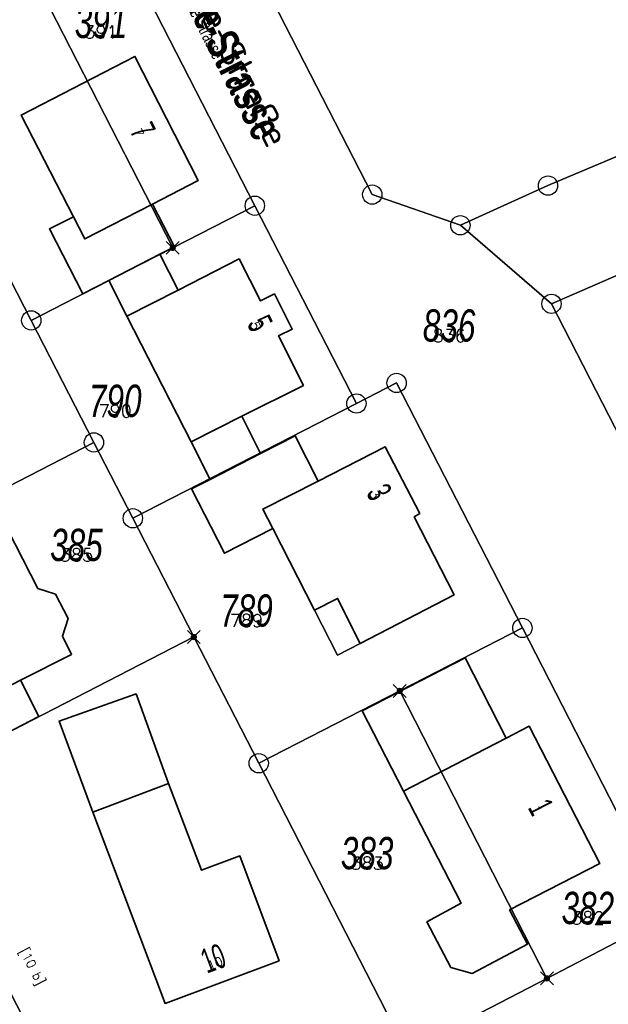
# Model space of a CAD drawing. Header units: metres. Extents: x 339653 to 341672, y 5744753 to 5747397.
# Tile 242 of 256: x 340869 to 340914, y 5746492 to 5746568. Entities that reach past the tile are written whole.
import ezdxf
from ezdxf.enums import TextEntityAlignment as Align

# ---------------------------------------------------------------- set-up
doc = ezdxf.new("R2010")
doc.units = ezdxf.units.M
doc.header["$LTSCALE"] = 0.03
doc.header["$PDMODE"] = 3
doc.header["$PDSIZE"] = 0.5
for name, color, linetype, lineweight in [('B-Beschriftung', 83, 'Continuous', 25), ('B-Flurstücksnummer', 83, 'Continuous', 25), ('B-Gebäude', 15, 'Continuous', 35), ('Flurstücke_Grenzpunkte', 7, 'Continuous', 25), ('Lagebezeichnungen', 7, 'Continuous', 25), ('Siedlung', 7, 'Continuous', 25), ('Siedlungsflächen - Bauwerke u. Einrichtungen', 7, 'Continuous', 25), ('Verkehr', 7, 'Continuous', 25)]:
    doc.layers.add(name, color=color, linetype=linetype, lineweight=lineweight)
doc.layers.add('B-Flurstück', color=83, linetype='Continuous')
doc.layers.add('UMRINGE_SONSTIGE_BAUWERKE_ODER_', color=7, linetype='Continuous')
doc.styles.add('FLURSTUECKSNUMMER', font='simplex.shx')
doc.styles.add('Flurstücksnummer - K 10 700', font='ariali.ttf', dxfattribs={"width": 0.7})
doc.styles.add('HAUSNUMMER', font='simplex.shx')
doc.styles.add('Hausnummern NRW', font='arial.ttf', dxfattribs={"width": 0.595})
doc.styles.add('Name - Bauwerken u. Einrichtungen - F 10', font='arialbd.ttf', dxfattribs={"width": 0.7})
doc.styles.add('STRASSENNAME_DKKM1000', font='simplex.shx')
doc.styles.add('Textart 8113', font='arial.ttf', dxfattribs={"width": 0.7})

# ---------------------------------------------------------------- blocks, each defined once
blk = doc.blocks.new('Grenzpunkt. Abmarkung nach Quellenlage nicht zu spezifizieren')
at = {"lineweight": -2}
blk.add_hatch(color=256, dxfattribs=at).paths.add_polyline_path([(0, 0.165, -1), (0, -0.165, -1)], flags=0)
blk.add_point((0, 0), dxfattribs=at)
blk = doc.blocks.new('Grenzpunkt mit Abmarkung (Marke)')
at = {"lineweight": -2}
blk.add_circle((0, 0), 0.499, dxfattribs=at)

msp = doc.modelspace()

# ---------------------------------------------------------------- linework, layer by layer
at = {"layer": 'B-Flurstück', "color": 83}
for points in [[(340883.88, 5746578.235, 0), (340884.165, 5746577.68, 0), (340884.52, 5746576.992, 0), (340896.066, 5746554.496, 0), (340902.904, 5746552.112, 0), (340909.701, 5746555.192, 0), (340921.849, 5746560.325, 0), (340924.009, 5746561.172, 0), (340912.202, 5746587.228, 0), (340912.111, 5746587.428, 0), (340883.88, 5746578.235, 0)], [(341011.693, 5746587.397, 0), (341001.221, 5746585.171, 0), (340990.798, 5746582.722, 0), (340979.326, 5746579.752, 0), (340967.929, 5746576.51, 0), (340957.19, 5746573.186, 0), (340946.529, 5746569.623, 0), (340934.128, 5746565.137, 0), (340924.009, 5746561.172, 0), (340921.849, 5746560.325, 0), (340909.701, 5746555.192, 0), (340902.904, 5746552.112, 0)], [(340876.756, 5746573.508, 0), (340886.956, 5746553.633, 0), (340894.84, 5746538.278, 0), (340897.953, 5746539.876, 0), (340907.717, 5746520.857, 0), (340919.135, 5746498.619, 0), (340931.125, 5746504.82, 0), (340927.046, 5746512.765, 0), (340920.843, 5746524.847, 0), (340909.973, 5746546.019, 0), (340902.904, 5746552.112, 0), (340896.066, 5746554.496, 0), (340884.52, 5746576.992, 0)], [(340902.904, 5746552.112, 0), (340909.973, 5746546.019, 0), (340918.111, 5746549.565, 0), (340926.311, 5746552.964, 0), (340934.875, 5746556.33, 0), (340943.499, 5746559.535, 0), (340950.353, 5746561.953, 0), (340957.242, 5746564.268, 0), (340972.519, 5746569.003, 0), (340984.295, 5746572.286, 0), (340994.816, 5746574.955, 0), (341005.394, 5746577.39, 0)], [(340869.981, 5746571.078, 0), (340880.587, 5746550.363, 0), (340886.956, 5746553.633, 0), (340876.756, 5746573.508, 0), (340876.144, 5746574.69, 0), (340869.981, 5746571.078, 0)], [(340869.611, 5746544.728, 0), (340875.637, 5746547.82, 0), (340880.587, 5746550.363, 0), (340869.981, 5746571.078, 0), (340859.294, 5746564.824, 0), (340859.912, 5746563.624, 0), (340869.611, 5746544.728, 0)], [(340849.515, 5746521.528, 0), (340852.316, 5746522.971, 0), (340853.232, 5746521.193, 0), (340854.431, 5746524.937, 0), (340874.473, 5746535.259, 0), (340869.611, 5746544.728, 0), (340859.912, 5746563.624, 0), (340859.294, 5746564.824, 0), (340834.646, 5746550.4, 0), (340835.29, 5746549.165, 0), (340849.515, 5746521.528, 0)], [(340874.473, 5746535.259, 0), (340877.494, 5746529.372, 0), (340894.84, 5746538.278, 0), (340886.956, 5746553.633, 0), (340880.587, 5746550.363, 0), (340875.637, 5746547.82, 0), (340869.611, 5746544.728, 0), (340874.473, 5746535.259, 0)], [(340909.973, 5746546.019, 0), (340920.843, 5746524.847, 0), (340935.345, 5746530.576, 0), (340926.311, 5746552.964, 0), (340918.111, 5746549.565, 0), (340909.973, 5746546.019, 0)], [(340882.226, 5746520.156, 0), (340887.26, 5746510.354, 0), (340898.196, 5746515.969, 0), (340907.717, 5746520.857, 0), (340897.953, 5746539.876, 0), (340894.84, 5746538.278, 0), (340877.494, 5746529.372, 0), (340882.226, 5746520.156, 0)], [(340853.232, 5746521.193, 0), (340859.733, 5746508.57, 0), (340882.226, 5746520.156, 0), (340877.494, 5746529.372, 0), (340874.473, 5746535.259, 0), (340854.431, 5746524.937, 0), (340853.232, 5746521.193, 0)], [(341005.954, 5746526.054, 0), (340986.29, 5746522.495, 0), (340970.58, 5746519.305, 0), (340964.565, 5746517.578, 0), (340957.502, 5746514.993, 0), (340950.679, 5746511.841, 0), (340949.4, 5746511.146, 0), (340932.57, 5746502.003, 0), (340931.125, 5746504.82, 0), (340919.135, 5746498.619, 0), (340909.618, 5746493.659, 0), (340898.732, 5746488.01, 0), (340880.752, 5746478.681, 0), (340866.551, 5746471.314, 0)], [(340898.196, 5746515.969, 0), (340909.618, 5746493.659, 0), (340919.135, 5746498.619, 0), (340907.717, 5746520.857, 0), (340898.196, 5746515.969, 0)], [(340874.025, 5746480.823, 0), (340880.752, 5746478.681, 0), (340898.732, 5746488.01, 0), (340887.26, 5746510.354, 0), (340882.226, 5746520.156, 0), (340859.733, 5746508.57, 0), (340874.025, 5746480.823, 0)], [(340887.26, 5746510.354, 0), (340898.732, 5746488.01, 0), (340909.618, 5746493.659, 0), (340898.196, 5746515.969, 0), (340887.26, 5746510.354, 0)]]:
    msp.add_polyline3d(points, dxfattribs=at)
at = {"layer": 'B-Gebäude'}
for points in [[(340872.88, 5746552.781), (340868.828, 5746560.671), (340877.658, 5746565.227), (340882.554, 5746555.59), (340879.023, 5746553.764), (340873.769, 5746551.053)], [(340875.637, 5746547.82), (340873.613, 5746546.788), (340871.026, 5746551.827), (340872.88, 5746552.781), (340873.769, 5746551.053), (340879.023, 5746553.764), (340880.724, 5746550.449), (340879.586, 5746549.862)], [(340881, 5746547.09), (340877.038, 5746545.066), (340875.637, 5746547.82), (340879.586, 5746549.862)], [(340877.038, 5746545.066), (340881, 5746547.09), (340885.738, 5746549.508), (340887.406, 5746546.237), (340888.476, 5746546.783), (340889.861, 5746544.056), (340888.791, 5746543.521), (340890.721, 5746539.682), (340885.951, 5746537.285), (340882.009, 5746535.303)], [(340887.407, 5746534.387), (340883.491, 5746532.392), (340882.009, 5746535.303), (340885.951, 5746537.285)], [(340887.572, 5746530.081), (340888.343, 5746528.57), (340884.599, 5746526.659), (340882.047, 5746531.656), (340883.491, 5746532.392), (340887.407, 5746534.387), (340890.075, 5746535.782), (340891.863, 5746532.263)], [(340888.343, 5746528.57), (340887.572, 5746530.081), (340891.863, 5746532.263), (340897.079, 5746534.915), (340899.747, 5746529.75), (340899.324, 5746529.489), (340902.419, 5746523.434), (340895.139, 5746519.661), (340893.371, 5746523.148), (340891.58, 5746522.233)], [(340868.771, 5746516.793), (340862.971, 5746513.778), (340861.758, 5746513.154), (340856.81, 5746522.799), (340867.788, 5746528.483), (340870.131, 5746523.923), (340871.487, 5746523.487), (340872.473, 5746521.587), (340872.024, 5746520.228), (340872.736, 5746518.804)], [(340898.494, 5746508.194), (340895.288, 5746514.432), (340903.271, 5746518.536), (340906.447, 5746512.297)], [(340868.771, 5746516.793), (340870.195, 5746513.986), (340864.401, 5746510.985), (340862.971, 5746513.778)], [(340874.401, 5746506.552), (340871.772, 5746513.631), (340877.747, 5746515.737), (340880.25, 5746508.778)], [(340898.494, 5746508.194), (340906.447, 5746512.297), (340908.241, 5746513.223), (340913.718, 5746502.564), (340906.724, 5746498.976), (340908.106, 5746496.321), (340903.823, 5746494.043), (340902.164, 5746494.514), (340900.314, 5746498.045), (340902.961, 5746499.488)], [(340874.401, 5746506.552), (340880.25, 5746508.778), (340882.817, 5746502.044), (340885.794, 5746503.164), (340888.838, 5746495.02), (340879.997, 5746491.712)]]:
    msp.add_lwpolyline(points, close=True, dxfattribs=at)
for points in [[(340872.88, 5746552.781, 0), (340873.769, 5746551.053, 0), (340879.023, 5746553.764, 0), (340882.554, 5746555.59, 0), (340877.658, 5746565.227, 0), (340868.828, 5746560.671, 0), (340872.88, 5746552.781, 0)], [(340872.88, 5746552.781, 0), (340873.769, 5746551.053, 0), (340879.023, 5746553.764, 0), (340882.554, 5746555.59, 0), (340877.658, 5746565.227, 0), (340868.828, 5746560.671, 0), (340872.88, 5746552.781, 0)], [(340875.637, 5746547.82, 0), (340879.586, 5746549.862, 0), (340880.724, 5746550.449, 0), (340879.023, 5746553.764, 0), (340873.769, 5746551.053, 0), (340872.88, 5746552.781, 0), (340871.026, 5746551.827, 0), (340873.613, 5746546.788, 0), (340875.637, 5746547.82, 0)], [(340875.637, 5746547.82, 0), (340879.586, 5746549.862, 0), (340880.724, 5746550.449, 0), (340879.023, 5746553.764, 0), (340873.769, 5746551.053, 0), (340872.88, 5746552.781, 0), (340871.026, 5746551.827, 0), (340873.613, 5746546.788, 0), (340875.637, 5746547.82, 0)], [(340877.038, 5746545.066, 0), (340881, 5746547.09, 0), (340879.586, 5746549.862, 0), (340875.637, 5746547.82, 0), (340877.038, 5746545.066, 0)], [(340877.038, 5746545.066, 0), (340881, 5746547.09, 0), (340879.586, 5746549.862, 0), (340875.637, 5746547.82, 0), (340877.038, 5746545.066, 0)], [(340877.038, 5746545.066, 0), (340882.009, 5746535.303, 0), (340885.951, 5746537.285, 0), (340890.721, 5746539.682, 0), (340888.791, 5746543.521, 0), (340889.861, 5746544.056, 0), (340888.476, 5746546.783, 0), (340887.406, 5746546.237, 0), (340885.738, 5746549.508, 0), (340881, 5746547.09, 0), (340877.038, 5746545.066, 0)], [(340877.038, 5746545.066, 0), (340882.009, 5746535.303, 0), (340885.951, 5746537.285, 0), (340890.721, 5746539.682, 0), (340888.791, 5746543.521, 0), (340889.861, 5746544.056, 0), (340888.476, 5746546.783, 0), (340887.406, 5746546.237, 0), (340885.738, 5746549.508, 0), (340881, 5746547.09, 0), (340877.038, 5746545.066, 0)], [(340883.491, 5746532.392, 0), (340887.407, 5746534.387, 0), (340885.951, 5746537.285, 0), (340882.009, 5746535.303, 0), (340883.491, 5746532.392, 0)], [(340883.491, 5746532.392, 0), (340887.407, 5746534.387, 0), (340885.951, 5746537.285, 0), (340882.009, 5746535.303, 0), (340883.491, 5746532.392, 0)], [(340888.343, 5746528.57, 0), (340887.572, 5746530.081, 0), (340891.863, 5746532.263, 0), (340890.075, 5746535.782, 0), (340887.407, 5746534.387, 0), (340883.491, 5746532.392, 0), (340882.047, 5746531.656, 0), (340884.599, 5746526.659, 0), (340888.343, 5746528.57, 0)], [(340888.343, 5746528.57, 0), (340887.572, 5746530.081, 0), (340891.863, 5746532.263, 0), (340890.075, 5746535.782, 0), (340887.407, 5746534.387, 0), (340883.491, 5746532.392, 0), (340882.047, 5746531.656, 0), (340884.599, 5746526.659, 0), (340888.343, 5746528.57, 0)], [(340888.343, 5746528.57, 0), (340891.58, 5746522.233, 0), (340893.371, 5746523.148, 0), (340895.139, 5746519.661, 0), (340902.419, 5746523.434, 0), (340899.324, 5746529.489, 0), (340899.747, 5746529.75, 0), (340897.079, 5746534.915, 0), (340891.863, 5746532.263, 0), (340887.572, 5746530.081, 0), (340888.343, 5746528.57, 0)], [(340888.343, 5746528.57, 0), (340891.58, 5746522.233, 0), (340893.371, 5746523.148, 0), (340895.139, 5746519.661, 0), (340902.419, 5746523.434, 0), (340899.324, 5746529.489, 0), (340899.747, 5746529.75, 0), (340897.079, 5746534.915, 0), (340891.863, 5746532.263, 0), (340887.572, 5746530.081, 0), (340888.343, 5746528.57, 0)], [(340862.971, 5746513.778, 0), (340868.771, 5746516.793, 0), (340872.736, 5746518.804, 0), (340872.024, 5746520.228, 0), (340872.473, 5746521.587, 0), (340871.487, 5746523.487, 0), (340870.131, 5746523.923, 0), (340867.788, 5746528.483, 0), (340856.81, 5746522.799, 0), (340861.758, 5746513.154, 0), (340862.971, 5746513.778, 0)], [(340862.971, 5746513.778, 0), (340868.771, 5746516.793, 0), (340872.736, 5746518.804, 0), (340872.024, 5746520.228, 0), (340872.473, 5746521.587, 0), (340871.487, 5746523.487, 0), (340870.131, 5746523.923, 0), (340867.788, 5746528.483, 0), (340856.81, 5746522.799, 0), (340861.758, 5746513.154, 0), (340862.971, 5746513.778, 0)], [(340898.494, 5746508.194, 0), (340906.447, 5746512.297, 0), (340903.271, 5746518.536, 0), (340895.288, 5746514.432, 0), (340898.494, 5746508.194, 0)], [(340898.494, 5746508.194, 0), (340906.447, 5746512.297, 0), (340903.271, 5746518.536, 0), (340895.288, 5746514.432, 0), (340898.494, 5746508.194, 0)], [(340868.771, 5746516.793, 0), (340862.971, 5746513.778, 0), (340864.401, 5746510.985, 0), (340870.195, 5746513.986, 0), (340868.771, 5746516.793, 0)], [(340868.771, 5746516.793, 0), (340862.971, 5746513.778, 0), (340864.401, 5746510.985, 0), (340870.195, 5746513.986, 0), (340868.771, 5746516.793, 0)], [(340874.401, 5746506.552, 0), (340880.25, 5746508.778, 0), (340877.747, 5746515.737, 0), (340871.772, 5746513.631, 0), (340874.401, 5746506.552, 0)], [(340874.401, 5746506.552, 0), (340880.25, 5746508.778, 0), (340877.747, 5746515.737, 0), (340871.772, 5746513.631, 0), (340874.401, 5746506.552, 0)], [(340906.447, 5746512.297, 0), (340898.494, 5746508.194, 0), (340902.961, 5746499.488, 0), (340900.314, 5746498.045, 0), (340902.164, 5746494.514, 0), (340903.823, 5746494.043, 0), (340908.106, 5746496.321, 0), (340906.724, 5746498.976, 0), (340913.718, 5746502.564, 0), (340908.241, 5746513.223, 0), (340906.447, 5746512.297, 0)], [(340906.447, 5746512.297, 0), (340898.494, 5746508.194, 0), (340902.961, 5746499.488, 0), (340900.314, 5746498.045, 0), (340902.164, 5746494.514, 0), (340903.823, 5746494.043, 0), (340908.106, 5746496.321, 0), (340906.724, 5746498.976, 0), (340913.718, 5746502.564, 0), (340908.241, 5746513.223, 0), (340906.447, 5746512.297, 0)], [(340880.25, 5746508.778, 0), (340874.401, 5746506.552, 0), (340879.997, 5746491.712, 0), (340888.838, 5746495.02, 0), (340885.794, 5746503.164, 0), (340882.817, 5746502.044, 0), (340880.25, 5746508.778, 0)], [(340880.25, 5746508.778, 0), (340874.401, 5746506.552, 0), (340879.997, 5746491.712, 0), (340888.838, 5746495.02, 0), (340885.794, 5746503.164, 0), (340882.817, 5746502.044, 0), (340880.25, 5746508.778, 0)]]:
    msp.add_polyline3d(points, dxfattribs=at)
at = {"layer": 'Flurstücke_Grenzpunkte', "color": 83}
for points in [[(340884.52, 5746576.992), (340884.165, 5746577.68), (340883.88, 5746578.235), (340929.062, 5746592.947), (340929.385, 5746592.25), (340940.813, 5746567.555), (340934.128, 5746565.137), (340921.849, 5746560.325), (340909.701, 5746555.192), (340902.904, 5746552.112), (340896.066, 5746554.496)], [(340880.587, 5746550.363), (340869.981, 5746571.078), (340876.144, 5746574.69), (340876.756, 5746573.508), (340886.956, 5746553.633)], [(340875.637, 5746547.82), (340869.611, 5746544.728), (340859.912, 5746563.624), (340859.294, 5746564.824), (340869.981, 5746571.078), (340880.587, 5746550.363)], [(340849.515, 5746521.528), (340835.29, 5746549.165), (340834.646, 5746550.4), (340859.294, 5746564.824), (340859.912, 5746563.624), (340869.611, 5746544.728), (340874.473, 5746535.259), (340854.431, 5746524.937), (340853.232, 5746521.193), (340852.316, 5746522.971)], [(340874.473, 5746535.259), (340869.611, 5746544.728), (340875.637, 5746547.82), (340880.587, 5746550.363), (340886.956, 5746553.633), (340894.84, 5746538.278), (340877.494, 5746529.372)], [(340920.843, 5746524.847), (340909.973, 5746546.019), (340918.111, 5746549.565), (340926.311, 5746552.964), (340935.345, 5746530.576)], [(340882.226, 5746520.156), (340877.494, 5746529.372), (340894.84, 5746538.278), (340897.953, 5746539.876), (340907.717, 5746520.857), (340898.196, 5746515.969), (340887.26, 5746510.354)], [(340859.733, 5746508.57), (340853.232, 5746521.193), (340854.431, 5746524.937), (340874.473, 5746535.259), (340877.494, 5746529.372), (340882.226, 5746520.156)], [(340898.196, 5746515.969), (340907.717, 5746520.857), (340919.135, 5746498.619), (340909.618, 5746493.659)], [(340880.752, 5746478.681), (340874.025, 5746480.823), (340859.733, 5746508.57), (340882.226, 5746520.156), (340887.26, 5746510.354), (340898.732, 5746488.01)], [(340898.732, 5746488.01), (340887.26, 5746510.354), (340898.196, 5746515.969), (340909.618, 5746493.659)]]:
    msp.add_lwpolyline(points, close=True, dxfattribs=at)
for points in [[(341005.394, 5746577.39), (340994.816, 5746574.955), (340984.295, 5746572.286), (340972.519, 5746569.003), (340957.242, 5746564.268), (340950.353, 5746561.953), (340943.499, 5746559.535), (340934.875, 5746556.33), (340926.311, 5746552.964), (340918.111, 5746549.565), (340909.973, 5746546.019), (340902.904, 5746552.112), (340909.701, 5746555.192), (340921.849, 5746560.325), (340934.128, 5746565.137), (340940.813, 5746567.555), (340946.529, 5746569.623), (340957.19, 5746573.186), (340967.929, 5746576.51), (340979.326, 5746579.752), (340990.798, 5746582.722), (341001.221, 5746585.171), (341011.693, 5746587.397)], [(340884.52, 5746576.992), (340896.066, 5746554.496), (340902.904, 5746552.112), (340909.973, 5746546.019), (340920.843, 5746524.847), (340927.046, 5746512.765), (340931.125, 5746504.82), (340919.135, 5746498.619), (340907.717, 5746520.857), (340897.953, 5746539.876), (340894.84, 5746538.278), (340886.956, 5746553.633), (340876.756, 5746573.508)], [(340866.551, 5746471.314), (340880.752, 5746478.681), (340898.732, 5746488.01), (340909.618, 5746493.659), (340919.135, 5746498.619), (340931.125, 5746504.82), (340932.57, 5746502.003), (340949.4, 5746511.146), (340950.679, 5746511.841), (340957.502, 5746514.993), (340964.565, 5746517.578), (340970.58, 5746519.305), (340986.29, 5746522.495), (341005.954, 5746526.054)], [(340909.618, 5746493.659), (340919.135, 5746498.619)], [(340898.732, 5746488.01), (340909.618, 5746493.659)]]:
    msp.add_lwpolyline(points, dxfattribs=at)
at = {"layer": 'Siedlung', "color": 83}
for points in [[(340946.529, 5746569.623), (340940.813, 5746567.555), (340934.128, 5746565.137), (340921.849, 5746560.325), (340909.701, 5746555.192), (340902.904, 5746552.112), (340896.066, 5746554.496), (340884.52, 5746576.992)], [(340859.294, 5746564.824), (340869.981, 5746571.078), (340876.144, 5746574.69), (340876.756, 5746573.508), (340886.956, 5746553.633), (340894.84, 5746538.278), (340897.953, 5746539.876), (340907.717, 5746520.857), (340919.135, 5746498.619), (340909.618, 5746493.659), (340898.732, 5746488.01), (340880.752, 5746478.681), (340874.025, 5746480.823), (340859.733, 5746508.57)]]:
    msp.add_lwpolyline(points, dxfattribs=at)
msp.add_lwpolyline([(340918.111, 5746549.565), (340926.311, 5746552.964), (340934.875, 5746556.33), (340943.499, 5746559.535), (340950.353, 5746561.953), (340957.242, 5746564.268), (340963.419, 5746561.008), (340968.552, 5746543.697), (340972.223, 5746531.317), (340974.127, 5746524.896), (340973.164, 5746523.378), (340970.58, 5746519.305), (340964.565, 5746517.578), (340957.502, 5746514.993), (340950.679, 5746511.841), (340949.4, 5746511.146), (340932.57, 5746502.003), (340931.125, 5746504.82), (340927.046, 5746512.765), (340920.843, 5746524.847), (340909.973, 5746546.019)], close=True, dxfattribs=at)
at = {"layer": 'Siedlungsflächen - Bauwerke u. Einrichtungen', "color": 83}
msp.add_lwpolyline([(340891.58, 5746522.233), (340893.371, 5746523.148), (340895.139, 5746519.661), (340893.363, 5746518.74)], close=True, dxfattribs=at)
at = {"layer": 'UMRINGE_SONSTIGE_BAUWERKE_ODER_', "color": 83}
msp.add_polyline3d([(340891.58, 5746522.233, 0), (340893.363, 5746518.74, 0), (340895.139, 5746519.661, 0), (340893.371, 5746523.148, 0), (340891.58, 5746522.233, 0)], dxfattribs=at)
at = {"layer": 'Verkehr', "color": 83}
for points in [[(341005.394, 5746577.39), (340994.816, 5746574.955), (340984.295, 5746572.286), (340972.519, 5746569.003), (340957.242, 5746564.268), (340950.353, 5746561.953), (340943.499, 5746559.535), (340934.875, 5746556.33), (340926.311, 5746552.964), (340918.111, 5746549.565), (340909.973, 5746546.019), (340902.904, 5746552.112), (340909.701, 5746555.192), (340921.849, 5746560.325), (340934.128, 5746565.137), (340940.813, 5746567.555), (340946.529, 5746569.623), (340957.19, 5746573.186), (340967.929, 5746576.51), (340979.326, 5746579.752), (340990.798, 5746582.722), (341001.221, 5746585.171), (341011.693, 5746587.397)], [(340884.52, 5746576.992), (340896.066, 5746554.496), (340902.904, 5746552.112), (340909.973, 5746546.019), (340920.843, 5746524.847), (340927.046, 5746512.765), (340931.125, 5746504.82), (340919.135, 5746498.619), (340907.717, 5746520.857), (340897.953, 5746539.876), (340894.84, 5746538.278), (340886.956, 5746553.633), (340876.756, 5746573.508)], [(340866.551, 5746471.314), (340880.752, 5746478.681), (340898.732, 5746488.01), (340909.618, 5746493.659), (340919.135, 5746498.619), (340931.125, 5746504.82), (340932.57, 5746502.003), (340949.4, 5746511.146), (340950.679, 5746511.841), (340957.502, 5746514.993), (340964.565, 5746517.578), (340970.58, 5746519.305), (340986.29, 5746522.495), (341005.954, 5746526.054)]]:
    msp.add_lwpolyline(points, dxfattribs=at)

# ---------------------------------------------------------------- block references
at = {"layer": 'Flurstücke_Grenzpunkte', "color": 83, "xscale": 1.5, "yscale": 1.5, "zscale": 1.5}
for name, p in [('Grenzpunkt mit Abmarkung (Marke)', (340909.701, 5746555.192)), ('Grenzpunkt mit Abmarkung (Marke)', (340896.066, 5746554.496)), ('Grenzpunkt mit Abmarkung (Marke)', (340886.956, 5746553.633)), ('Grenzpunkt mit Abmarkung (Marke)', (340902.904, 5746552.112)), ('Grenzpunkt. Abmarkung nach Quellenlage nicht zu spezifizieren', (340880.587, 5746550.363)), ('Grenzpunkt mit Abmarkung (Marke)', (340909.973, 5746546.019)), ('Grenzpunkt mit Abmarkung (Marke)', (340869.611, 5746544.728)), ('Grenzpunkt mit Abmarkung (Marke)', (340897.953, 5746539.876)), ('Grenzpunkt mit Abmarkung (Marke)', (340894.84, 5746538.278)), ('Grenzpunkt mit Abmarkung (Marke)', (340874.473, 5746535.259)), ('Grenzpunkt mit Abmarkung (Marke)', (340877.494, 5746529.372)), ('Grenzpunkt mit Abmarkung (Marke)', (340907.717, 5746520.857)), ('Grenzpunkt. Abmarkung nach Quellenlage nicht zu spezifizieren', (340882.226, 5746520.156)), ('Grenzpunkt. Abmarkung nach Quellenlage nicht zu spezifizieren', (340898.196, 5746515.969)), ('Grenzpunkt mit Abmarkung (Marke)', (340887.26, 5746510.354)), ('Grenzpunkt. Abmarkung nach Quellenlage nicht zu spezifizieren', (340909.618, 5746493.659))]:
    msp.add_blockref(name, p, dxfattribs=at)

# ---------------------------------------------------------------- texts
at = {"layer": 'B-Beschriftung', "color": 83, "style": 'STRASSENNAME_DKKM1000'}
msp.add_text('Marie-Curie-Straße', height=2, rotation=297, dxfattribs=at).set_placement((340881.775, 5746568.802), align=Align.BOTTOM_CENTER)
at = {"layer": 'B-Flurstücksnummer', "color": 83, "char_height": 1, "attachment_point": 8, "style": 'FLURSTUECKSNUMMER'}
for s, insert in [('391', (340875.027, 5746566.616)), ('836', (340902.033, 5746543.052)), ('790', (340876.126, 5746537.205)), ('385', (340873.118, 5746526.02)), ('789', (340886.311, 5746520.93)), ('383', (340895.672, 5746502.096)), ('382', (340912.793, 5746497.838))]:
    msp.add_mtext(s, dxfattribs=dict(at, insert=insert))
at = {"layer": 'B-Gebäude', "style": 'HAUSNUMMER'}
for s, rotation, p in [('7', 297, (340877.431, 5746559.05)), ('5', 297, (340886.494, 5746544.06)), ('3', 297, (340895.748, 5746530.955)), ('1', 297, (340908.311, 5746506.523)), ('[10 b]', 297, (340869.206, 5746494.328)), ('10', 21, (340884.067, 5746494.303))]:
    msp.add_text(s, height=0.7, rotation=rotation, dxfattribs=at).set_placement(p, align=Align.BOTTOM_CENTER)
at = {"layer": 'Flurstücke_Grenzpunkte', "color": 83, "char_height": 2.5, "attachment_point": 8, "line_spacing_factor": 0.69, "style": 'Flurstücksnummer - K 10 700'}
for s, insert in [('391', (340875.027, 5746566.616)), ('836', (340902.033, 5746543.052)), ('790', (340876.126, 5746537.205)), ('385', (340873.118, 5746526.02)), ('789', (340886.311, 5746520.93)), ('383', (340895.672, 5746502.096)), ('382', (340912.793, 5746497.838))]:
    msp.add_mtext(s, dxfattribs=dict(at, insert=insert))
at = {"layer": 'Lagebezeichnungen', "color": 83, "attachment_point": 8, "line_spacing_factor": 0.69}
for s, insert, char_height, rotation, style in [('Marie-Curie-Strasse', (340881.775, 5746568.802), 2.5, 296.64902, 'Name - Bauwerken u. Einrichtungen - F 10'), ('Marie-Curie-Strasse', (340881.775, 5746568.802), 1, 296.64902, 'Textart 8113'), ('7', (340877.431, 5746559.05), 1.9, 296.93698, 'Hausnummern NRW'), ('5', (340886.494, 5746544.06), 1.9, 296.92798, 'Hausnummern NRW'), ('3', (340895.748, 5746530.955), 1.9, 297.33298, 'Hausnummern NRW'), ('1', (340908.311, 5746506.523), 1.9, 297.20703, 'Hausnummern NRW'), ('10', (340884.067, 5746494.303), 1.9, 20.51998, 'Hausnummern NRW')]:
    msp.add_mtext(s, dxfattribs=dict(at, insert=insert, char_height=char_height, rotation=rotation, style=style))

doc.saveas('drawing.dxf')
